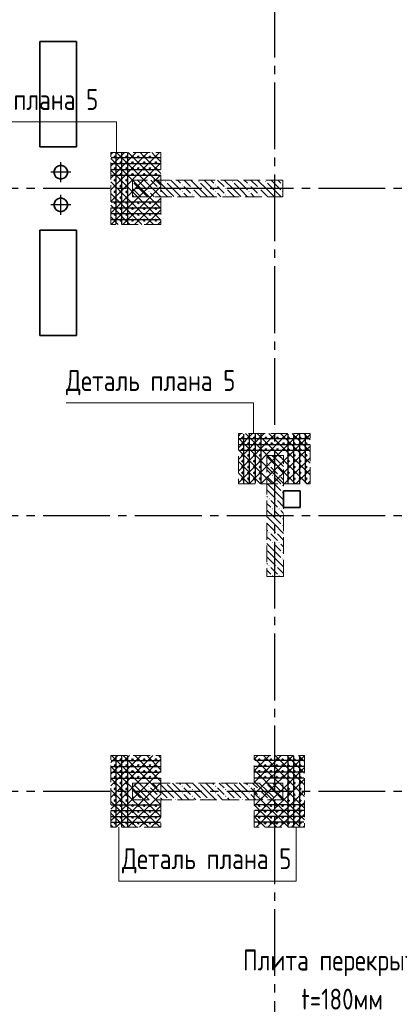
# Model space of a CAD drawing. Header units: millimetres. Extents: x 40580 to 1930067, y -240640 to 81020.
# Tile 210 of 256: x 683071 to 687621, y -203890 to -192098. Entities that reach past the tile are written whole.
import ezdxf

# ---------------------------------------------------------------- set-up
doc = ezdxf.new("R2010")
doc.units = ezdxf.units.MM
for name, pattern in [('______2', [270, 200, -70]), ('______5', [1100, 800, -100, 100, -100]), ('CENTER', [2, 1.25, -0.25, 0.25, -0.25])]:
    doc.linetypes.add(name, pattern=pattern)
for name, color, linetype, lineweight in [('Standard', 7, 'Continuous', 25), ('Вспомогательная арматура', 52, 'Continuous', 25), ('ЖБ Перекрытие верхний уровень', 7, 'Continuous', 35), ('ОСИ', 7, 'CENTER', 15), ('Примечания', 7, 'Continuous', 13)]:
    doc.layers.add(name, color=color, linetype=linetype, lineweight=lineweight)
doc.layers.add('ЖБ Пилон', color=7, linetype='______2', lineweight=13, true_color=0xa0a0a0)
doc.styles.add('GOST 2.304', font='isocpeur.ttf', dxfattribs={"width": 0.8})

msp = doc.modelspace()

# ---------------------------------------------------------------- hatches: boundary and pattern name
at = {"layer": 'ЖБ Пилон', "linetype": 'Continuous', "lineweight": -3, "transparency": 33554687}
for points in [[(684423.3, -194033.8), (684426.7, -194037.3), (684423.3, -194040.7)], [(684613.7, -194077.3), (684620.2, -194070.8), (684626.7, -194077.3), (684620.2, -194083.8)], [(684813.7, -194037.3), (684820.2, -194030.8), (684826.7, -194037.3), (684820.2, -194043.8)], [(685013.7, -194077.3), (685020.2, -194070.8), (685026.7, -194077.3), (685020.2, -194083.8)], [(685213.7, -194037.3), (685220.2, -194030.8), (685226.7, -194037.3), (685220.2, -194043.8)], [(685413.7, -194077.3), (685420.2, -194070.8), (685426.7, -194077.3), (685420.2, -194083.8)], [(685613.7, -194037.3), (685620.2, -194030.8), (685626.7, -194037.3), (685620.2, -194043.8)], [(685813.7, -194077.3), (685820.2, -194070.8), (685826.7, -194077.3), (685820.2, -194083.8)], [(686013.7, -194037.3), (686020.2, -194030.8), (686026.7, -194037.3), (686020.2, -194043.8)], [(686213.7, -194077.3), (686220.2, -194070.8), (686223.3, -194073.8), (686223.3, -194080.7), (686220.2, -194083.8)], [(684613.7, -194157.3), (684620.2, -194150.8), (684626.7, -194157.3), (684620.2, -194163.8)], [(684733.7, -194117.3), (684740.2, -194110.8), (684746.7, -194117.3), (684740.2, -194123.8)], [(684733.7, -194197.3), (684740.2, -194190.8), (684746.7, -194197.3), (684740.2, -194203.8)], [(685013.7, -194157.3), (685020.2, -194150.8), (685026.7, -194157.3), (685020.2, -194163.8)], [(685133.7, -194117.3), (685140.2, -194110.8), (685146.7, -194117.3), (685140.2, -194123.8)], [(685133.7, -194197.3), (685140.2, -194190.8), (685146.7, -194197.3), (685140.2, -194203.8)], [(685413.7, -194157.3), (685420.2, -194150.8), (685426.7, -194157.3), (685420.2, -194163.8)], [(685533.7, -194117.3), (685540.2, -194110.8), (685546.7, -194117.3), (685540.2, -194123.8)], [(685533.7, -194197.3), (685540.2, -194190.8), (685546.7, -194197.3), (685540.2, -194203.8)], [(685813.7, -194157.3), (685820.2, -194150.8), (685826.7, -194157.3), (685820.2, -194163.8)], [(685933.7, -194117.3), (685940.2, -194110.8), (685946.7, -194117.3), (685940.2, -194123.8)], [(685933.7, -194197.3), (685940.2, -194190.8), (685946.7, -194197.3), (685940.2, -194203.8)], [(686213.7, -194157.3), (686220.2, -194150.8), (686223.3, -194153.8), (686223.3, -194160.7), (686220.2, -194163.8)], [(686213.7, -197357.3), (686220.2, -197350.8), (686226.7, -197357.3), (686220.2, -197363.8)], [(686053.7, -197437.3), (686060.2, -197430.8), (686066.7, -197437.3), (686060.2, -197443.8)], [(686133.7, -197437.3), (686140.2, -197430.8), (686146.7, -197437.3), (686140.2, -197443.8)], [(686093.7, -197557.3), (686100.2, -197550.8), (686106.7, -197557.3), (686100.2, -197563.8)], [(686173.7, -197557.3), (686180.2, -197550.8), (686186.7, -197557.3), (686180.2, -197563.8)], [(686213.7, -197677.3), (686220.2, -197670.8), (686226.7, -197677.3), (686220.2, -197683.8)], [(686053.7, -197837.3), (686060.2, -197830.8), (686066.7, -197837.3), (686060.2, -197843.8)], [(686133.7, -197837.3), (686140.2, -197830.8), (686146.7, -197837.3), (686140.2, -197843.8)], [(686213.7, -197757.3), (686220.2, -197750.8), (686226.7, -197757.3), (686220.2, -197763.8)], [(686093.7, -197957.3), (686100.2, -197950.8), (686106.7, -197957.3), (686100.2, -197963.8)], [(686173.7, -197957.3), (686180.2, -197950.8), (686186.7, -197957.3), (686180.2, -197963.8)], [(686213.7, -198077.3), (686220.2, -198070.8), (686226.7, -198077.3), (686220.2, -198083.8)], [(686213.7, -198157.3), (686220.2, -198150.8), (686226.7, -198157.3), (686220.2, -198163.8)], [(686053.7, -198237.3), (686060.2, -198230.8), (686066.7, -198237.3), (686060.2, -198243.8)], [(686133.7, -198237.3), (686140.2, -198230.8), (686146.7, -198237.3), (686140.2, -198243.8)], [(686093.7, -198357.3), (686100.2, -198350.8), (686106.7, -198357.3), (686100.2, -198363.8)], [(686173.7, -198357.3), (686180.2, -198350.8), (686186.7, -198357.3), (686180.2, -198363.8)], [(686213.7, -198477.3), (686220.2, -198470.8), (686226.7, -198477.3), (686220.2, -198483.8)], [(686213.7, -198557.3), (686220.2, -198550.8), (686226.7, -198557.3), (686220.2, -198563.8)], [(686053.7, -198637.3), (686060.2, -198630.8), (686066.7, -198637.3), (686060.2, -198643.8)], [(686133.7, -198637.3), (686140.2, -198630.8), (686146.7, -198637.3), (686140.2, -198643.8)], [(686093.7, -198757.3), (686100.2, -198750.8), (686106.7, -198757.3), (686100.2, -198763.8)], [(686173.7, -198757.3), (686180.2, -198750.8), (686186.7, -198757.3), (686180.2, -198763.8)], [(684423.6, -201240.4), (684423.3, -201240.7), (684423.3, -201240.4)], [(684613.7, -201277.3), (684620.2, -201270.8), (684626.7, -201277.3), (684620.2, -201283.8)], [(684823.6, -201240.4), (684820.2, -201243.8), (684816.9, -201240.4)], [(685013.7, -201277.3), (685020.2, -201270.8), (685026.7, -201277.3), (685020.2, -201283.8)], [(685223.6, -201240.4), (685220.2, -201243.8), (685216.9, -201240.4)], [(685413.7, -201277.3), (685420.2, -201270.8), (685426.7, -201277.3), (685420.2, -201283.8)], [(685623.6, -201240.4), (685620.2, -201243.8), (685616.9, -201240.4)], [(685813.7, -201277.3), (685820.2, -201270.8), (685826.7, -201277.3), (685820.2, -201283.8)], [(686023.6, -201240.4), (686020.2, -201243.8), (686016.9, -201240.4)], [(686213.7, -201277.3), (686220.2, -201270.8), (686223.3, -201273.8), (686223.3, -201280.7), (686220.2, -201283.8)], [(684613.7, -201357.3), (684620.2, -201350.8), (684626.7, -201357.3), (684620.2, -201363.8)], [(684733.7, -201317.3), (684740.2, -201310.8), (684746.7, -201317.3), (684740.2, -201323.8)], [(684733.7, -201397.3), (684740.2, -201390.8), (684746.7, -201397.3), (684740.2, -201403.8)], [(685013.7, -201357.3), (685020.2, -201350.8), (685026.7, -201357.3), (685020.2, -201363.8)], [(685133.7, -201317.3), (685140.2, -201310.8), (685146.7, -201317.3), (685140.2, -201323.8)], [(685133.7, -201397.3), (685140.2, -201390.8), (685146.7, -201397.3), (685140.2, -201403.8)], [(685413.7, -201357.3), (685420.2, -201350.8), (685426.7, -201357.3), (685420.2, -201363.8)], [(685533.7, -201317.3), (685540.2, -201310.8), (685546.7, -201317.3), (685540.2, -201323.8)], [(685533.7, -201397.3), (685540.2, -201390.8), (685546.7, -201397.3), (685540.2, -201403.8)], [(685813.7, -201357.3), (685820.2, -201350.8), (685826.7, -201357.3), (685820.2, -201363.8)], [(685933.7, -201317.3), (685940.2, -201310.8), (685946.7, -201317.3), (685940.2, -201323.8)], [(685933.7, -201397.3), (685940.2, -201390.8), (685946.7, -201397.3), (685940.2, -201403.8)], [(686213.7, -201357.3), (686220.2, -201350.8), (686223.3, -201353.8), (686223.3, -201360.7), (686220.2, -201363.8)], [(684453.7, -201437.3), (684460.2, -201430.8), (684466.7, -201437.3), (684463.6, -201440.4), (684456.9, -201440.4)], [(684533.7, -201437.3), (684540.2, -201430.8), (684546.7, -201437.3), (684543.6, -201440.4), (684536.9, -201440.4)], [(684853.7, -201437.3), (684860.2, -201430.8), (684866.7, -201437.3), (684863.6, -201440.4), (684856.9, -201440.4)], [(684933.7, -201437.3), (684940.2, -201430.8), (684946.7, -201437.3), (684943.6, -201440.4), (684936.9, -201440.4)], [(685253.7, -201437.3), (685260.2, -201430.8), (685266.7, -201437.3), (685263.6, -201440.4), (685256.9, -201440.4)], [(685333.7, -201437.3), (685340.2, -201430.8), (685346.7, -201437.3), (685343.6, -201440.4), (685336.9, -201440.4)], [(685653.7, -201437.3), (685660.2, -201430.8), (685666.7, -201437.3), (685663.6, -201440.4), (685656.9, -201440.4)], [(685733.7, -201437.3), (685740.2, -201430.8), (685746.7, -201437.3), (685743.6, -201440.4), (685736.9, -201440.4)], [(686053.7, -201437.3), (686060.2, -201430.8), (686066.7, -201437.3), (686063.6, -201440.4), (686056.9, -201440.4)], [(686133.7, -201437.3), (686140.2, -201430.8), (686146.7, -201437.3), (686143.6, -201440.4), (686136.9, -201440.4)]]:
    msp.add_hatch(color=7, dxfattribs=at).paths.add_polyline_path(points, flags=16)

# ---------------------------------------------------------------- linework, layer by layer
at = {"color": 7, "linetype": 'Continuous', "lineweight": 50, "transparency": 33554687}
for centre in [(684213.3, -193740.4), (684283.3, -193740.4), (684353.3, -193740.4), (684423.3, -193740.4), (684493.3, -193740.4), (684563.3, -193740.4), (684633.3, -193740.4), (684703.3, -193740.4), (684213.3, -193810.4), (684283.3, -193810.4), (684353.3, -193810.4), (684423.3, -193810.4), (684493.3, -193810.4), (684563.3, -193810.4), (684633.3, -193810.4), (684703.3, -193810.4), (684213.3, -193880.4), (684213.3, -193950.4), (684283.3, -193880.4), (684283.3, -193950.4), (684353.3, -193880.4), (684353.3, -193950.4), (684423.3, -193880.4), (684423.3, -193950.4), (684493.3, -193880.4), (684493.3, -193950.4), (684563.3, -193880.4), (684563.3, -193950.4), (684633.3, -193880.4), (684633.3, -193950.4), (684703.3, -193880.4), (684703.3, -193950.4), (684213.3, -194020.4), (684213.3, -194090.4), (684283.3, -194020.4), (684283.3, -194090.4), (684353.3, -194020.4), (684353.3, -194090.4), (684213.3, -194160.4), (684283.3, -194160.4), (684353.3, -194160.4), (684213.3, -194230.4), (684213.3, -194290.4), (684283.3, -194230.4), (684283.3, -194290.4), (684353.3, -194230.4), (684353.3, -194290.4), (684423.3, -194290.4), (684493.3, -194290.4), (684563.3, -194290.4), (684633.3, -194290.4), (684703.3, -194290.4), (684213.3, -194360.4), (684213.3, -194430.4), (684283.3, -194360.4), (684283.3, -194430.4), (684353.3, -194360.4), (684353.3, -194430.4), (684423.3, -194360.4), (684423.3, -194430.4), (684493.3, -194360.4), (684493.3, -194430.4), (684563.3, -194360.4), (684563.3, -194430.4), (684633.3, -194360.4), (684633.3, -194430.4), (684703.3, -194360.4), (684703.3, -194430.4), (684213.3, -194500.4), (684283.3, -194500.4), (684353.3, -194500.4), (684423.3, -194500.4), (684493.3, -194500.4), (684563.3, -194500.4), (684633.3, -194500.4), (684703.3, -194500.4), (685743.3, -197105.4), (685813.3, -197105.4), (685883.3, -197105.4), (685953.3, -197105.4), (686023.3, -197105.4), (686093.3, -197105.4), (686163.3, -197105.4), (686233.3, -197105.4), (686293.3, -197105.4), (686363.3, -197105.4), (686433.3, -197105.4), (686503.3, -197105.4), (685743.3, -197175.4), (685743.3, -197245.4), (685813.3, -197175.4), (685813.3, -197245.4), (685883.3, -197175.4), (685883.3, -197245.4), (685953.3, -197175.4), (685953.3, -197245.4), (686023.3, -197175.4), (686023.3, -197245.4), (686093.3, -197175.4), (686093.3, -197245.4), (686163.3, -197175.4), (686163.3, -197245.4), (686233.3, -197175.4), (686233.3, -197245.4), (686293.3, -197175.4), (686293.3, -197245.4), (686363.3, -197175.4), (686363.3, -197245.4), (686433.3, -197175.4), (686433.3, -197245.4), (686503.3, -197175.4), (686503.3, -197245.4), (685743.3, -197315.4), (685743.3, -197385.4), (685813.3, -197315.4), (685813.3, -197385.4), (685883.3, -197315.4), (685883.3, -197385.4), (685953.3, -197315.4), (685953.3, -197385.4), (686293.3, -197315.4), (686293.3, -197385.4), (686363.3, -197315.4), (686363.3, -197385.4), (686433.3, -197315.4), (686433.3, -197385.4), (686503.3, -197315.4), (686503.3, -197385.4), (685743.3, -197455.4), (685813.3, -197455.4), (685883.3, -197455.4), (685953.3, -197455.4), (686293.3, -197455.4), (686363.3, -197455.4), (686433.3, -197455.4), (686503.3, -197455.4), (685743.3, -197525.4), (685743.3, -197595.4), (685813.3, -197525.4), (685813.3, -197595.4), (685883.3, -197525.4), (685883.3, -197595.4), (685953.3, -197525.4), (685953.3, -197595.4), (686293.3, -197525.4), (686293.3, -197595.4), (686363.3, -197525.4), (686363.3, -197595.4), (686433.3, -197525.4), (686433.3, -197595.4), (686503.3, -197525.4), (686503.3, -197595.4), (684213.3, -200960.4), (684213.3, -201030.4), (684283.3, -200960.4), (684283.3, -201030.4), (684353.3, -200960.4), (684353.3, -201030.4), (684423.3, -200960.4), (684423.3, -201030.4), (684493.3, -200960.4), (684493.3, -201030.4), (684563.3, -200960.4), (684563.3, -201030.4), (684633.3, -200960.4), (684633.3, -201030.4), (684703.3, -200960.4), (684703.3, -201030.4), (685943.3, -200960.4), (685943.3, -201030.4), (686013.3, -200960.4), (686013.3, -201030.4), (686083.3, -200960.4), (686083.3, -201030.4), (686153.3, -200960.4), (686153.3, -201030.4), (686223.3, -200960.4), (686223.3, -201030.4), (686293.3, -200960.4), (686293.3, -201030.4), (686363.3, -200960.4), (686363.3, -201030.4), (686433.3, -200960.4), (686433.3, -201030.4), (684213.3, -201100.4), (684213.3, -201170.4), (684283.3, -201100.4), (684283.3, -201170.4), (684353.3, -201100.4), (684353.3, -201170.4), (684423.3, -201100.4), (684423.3, -201170.4), (684493.3, -201100.4), (684493.3, -201170.4), (684563.3, -201100.4), (684563.3, -201170.4), (684633.3, -201100.4), (684633.3, -201170.4), (684703.3, -201100.4), (684703.3, -201170.4), (685943.3, -201100.4), (685943.3, -201170.4), (686013.3, -201100.4), (686013.3, -201170.4), (686083.3, -201100.4), (686083.3, -201170.4), (686153.3, -201100.4), (686153.3, -201170.4), (686223.3, -201100.4), (686223.3, -201170.4), (686293.3, -201100.4), (686293.3, -201170.4), (686363.3, -201100.4), (686363.3, -201170.4), (686433.3, -201100.4), (686433.3, -201170.4), (684213.3, -201240.4), (684283.3, -201240.4), (684353.3, -201240.4), (686293.3, -201240.4), (686363.3, -201240.4), (686433.3, -201240.4), (684213.3, -201310.4), (684213.3, -201380.4), (684283.3, -201310.4), (684283.3, -201380.4), (684353.3, -201310.4), (684353.3, -201380.4), (686293.3, -201310.4), (686293.3, -201380.4), (686363.3, -201310.4), (686363.3, -201380.4), (686433.3, -201310.4), (686433.3, -201380.4), (684213.3, -201450.4), (684213.3, -201510.4), (684283.3, -201450.4), (684283.3, -201510.4), (684353.3, -201450.4), (684353.3, -201510.4), (684423.3, -201510.4), (684493.3, -201510.4), (684563.3, -201510.4), (684633.3, -201510.4), (684703.3, -201510.4), (685943.3, -201510.4), (686013.3, -201510.4), (686083.3, -201510.4), (686153.3, -201510.4), (686223.3, -201510.4), (686293.3, -201450.4), (686293.3, -201510.4), (686363.3, -201450.4), (686363.3, -201510.4), (686433.3, -201450.4), (686433.3, -201510.4), (684213.3, -201580.4), (684283.3, -201580.4), (684353.3, -201580.4), (684423.3, -201580.4), (684493.3, -201580.4), (684563.3, -201580.4), (684633.3, -201580.4), (684703.3, -201580.4), (685943.3, -201580.4), (686013.3, -201580.4), (686083.3, -201580.4), (686153.3, -201580.4), (686223.3, -201580.4), (686293.3, -201580.4), (686363.3, -201580.4), (686433.3, -201580.4), (684213.3, -201650.4), (684213.3, -201720.4), (684283.3, -201650.4), (684283.3, -201720.4), (684353.3, -201650.4), (684353.3, -201720.4), (684423.3, -201650.4), (684423.3, -201720.4), (684493.3, -201650.4), (684493.3, -201720.4), (684563.3, -201650.4), (684563.3, -201720.4), (684633.3, -201650.4), (684633.3, -201720.4), (684703.3, -201650.4), (684703.3, -201720.4), (685943.3, -201650.4), (685943.3, -201720.4), (686013.3, -201650.4), (686013.3, -201720.4), (686083.3, -201650.4), (686083.3, -201720.4), (686153.3, -201650.4), (686153.3, -201720.4), (686223.3, -201650.4), (686223.3, -201720.4), (686293.3, -201650.4), (686293.3, -201720.4), (686363.3, -201650.4), (686363.3, -201720.4), (686433.3, -201650.4), (686433.3, -201720.4)]:
    msp.add_circle(centre, 5, dxfattribs=at)
at = {"layer": 'Standard', "color": 8, "linetype": '______5', "lineweight": -3, "transparency": 33554687}
for p, q in [((683563.3, -194044.9), (683563.3, -193805.9)), ((683682.8, -193925.4), (683443.8, -193925.4)), ((683563.3, -194434.9), (683563.3, -194195.9)), ((683682.8, -194315.4), (683443.8, -194315.4))]:
    msp.add_line(p, q, dxfattribs=at)
at = {"layer": 'Вспомогательная арматура', "color": 7, "linetype": 'Continuous', "lineweight": 25, "transparency": 33554687}
for p, q in [((684223.3, -193695.4), (684223.3, -194545.4)), ((684293.3, -193695.4), (684293.3, -194545.4)), ((684363.3, -193695.4), (684363.3, -194545.4)), ((684168.3, -193750.4), (684758.3, -193750.4)), ((684168.3, -193820.4), (684758.3, -193820.4)), ((684168.3, -193890.4), (684758.3, -193890.4)), ((684168.3, -193960.4), (684758.3, -193960.4)), ((684168.3, -194280.4), (684758.3, -194280.4)), ((684168.3, -194350.4), (684758.3, -194350.4)), ((684168.3, -194420.4), (684758.3, -194420.4)), ((684168.3, -194490.4), (684758.3, -194490.4)), ((685698.3, -197115.4), (686548.3, -197115.4)), ((685753.3, -197060.4), (685753.3, -197650.4)), ((685823.3, -197060.4), (685823.3, -197650.4)), ((685893.3, -197060.4), (685893.3, -197650.4)), ((685963.3, -197060.4), (685963.3, -197650.4)), ((686283.3, -197060.4), (686283.3, -197650.4)), ((686353.3, -197060.4), (686353.3, -197650.4)), ((686423.3, -197060.4), (686423.3, -197650.4)), ((686493.3, -197060.4), (686493.3, -197650.4)), ((685698.3, -197185.4), (686548.3, -197185.4)), ((685698.3, -197255.4), (686548.3, -197255.4)), ((684223.3, -200915.4), (684223.3, -201765.4)), ((684293.3, -200915.4), (684293.3, -201765.4)), ((684363.3, -200915.4), (684363.3, -201765.4)), ((686283.3, -200915.4), (686283.3, -201765.4)), ((686353.3, -200915.4), (686353.3, -201765.4)), ((686423.3, -200915.4), (686423.3, -201765.4)), ((684168.3, -200970.4), (684758.3, -200970.4)), ((684168.3, -201040.4), (684758.3, -201040.4)), ((686478.3, -200970.4), (685888.3, -200970.4)), ((686478.3, -201040.4), (685888.3, -201040.4)), ((684168.3, -201110.4), (684758.3, -201110.4)), ((686478.3, -201110.4), (685888.3, -201110.4)), ((684168.3, -201180.4), (684758.3, -201180.4)), ((686478.3, -201180.4), (685888.3, -201180.4)), ((684168.3, -201500.4), (684758.3, -201500.4)), ((686478.3, -201500.4), (685888.3, -201500.4)), ((684168.3, -201570.4), (684758.3, -201570.4)), ((686478.3, -201570.4), (685888.3, -201570.4)), ((684168.3, -201640.4), (684758.3, -201640.4)), ((684168.3, -201710.4), (684758.3, -201710.4)), ((686478.3, -201640.4), (685888.3, -201640.4)), ((686478.3, -201710.4), (685888.3, -201710.4))]:
    msp.add_line(p, q, dxfattribs=at)
at = {"layer": 'ЖБ Перекрытие верхний уровень', "transparency": 33554687}
for p, q in [((683753.3, -192360.5), (683313.3, -192360.5)), ((683313.3, -192360.5), (683313.3, -193620.5)), ((683753.3, -193620.5), (683753.3, -192360.5)), ((683313.3, -193620.5), (683413.4, -193620.5)), ((683413.4, -193620.5), (683753.3, -193620.5)), ((683526.7, -193853.6), (683506.2, -193868.4)), ((683550.7, -193845.8), (683526.7, -193853.6)), ((683575.9, -193845.8), (683550.7, -193845.8)), ((683599.9, -193853.6), (683575.9, -193845.8)), ((683620.3, -193868.4), (683599.9, -193853.6)), ((683491.4, -193888.8), (683483.6, -193912.8)), ((683483.6, -193912.8), (683483.6, -193938)), ((683483.6, -193938), (683491.4, -193962)), ((683506.2, -193868.4), (683491.4, -193888.8)), ((683491.4, -193962), (683506.2, -193982.5)), ((683635.1, -193888.8), (683620.3, -193868.4)), ((683620.3, -193982.5), (683635.1, -193962)), ((683642.9, -193912.8), (683635.1, -193888.8)), ((683635.1, -193962), (683642.9, -193938)), ((683642.9, -193938), (683642.9, -193912.8)), ((683506.2, -193982.5), (683526.7, -193997.3)), ((683526.7, -193997.3), (683550.7, -194005.1)), ((683550.7, -194005.1), (683575.9, -194005.1)), ((683575.9, -194005.1), (683599.9, -193997.3)), ((683599.9, -193997.3), (683620.3, -193982.5)), ((683491.4, -194278.7), (683483.6, -194302.7)), ((683483.6, -194302.7), (683483.6, -194328)), ((683506.2, -194258.3), (683491.4, -194278.7)), ((683526.7, -194243.5), (683506.2, -194258.3)), ((683550.7, -194235.7), (683526.7, -194243.5)), ((683575.9, -194235.7), (683550.7, -194235.7)), ((683599.9, -194243.5), (683575.9, -194235.7)), ((683620.3, -194258.3), (683599.9, -194243.5)), ((683635.1, -194278.7), (683620.3, -194258.3)), ((683642.9, -194302.7), (683635.1, -194278.7)), ((683642.9, -194328), (683642.9, -194302.7)), ((683483.6, -194328), (683491.4, -194352)), ((683491.4, -194352), (683506.2, -194372.4)), ((683506.2, -194372.4), (683526.7, -194387.2)), ((683526.7, -194387.2), (683550.7, -194395)), ((683550.7, -194395), (683575.9, -194395)), ((683575.9, -194395), (683599.9, -194387.2)), ((683599.9, -194387.2), (683620.3, -194372.4)), ((683620.3, -194372.4), (683635.1, -194352)), ((683635.1, -194352), (683642.9, -194328)), ((683753.3, -194620.4), (683313.3, -194620.4)), ((683313.3, -194620.4), (683313.3, -195880.4)), ((683753.3, -195880.4), (683753.3, -194620.4)), ((683313.3, -195880.4), (683753.3, -195880.4)), ((686433.3, -197740.4), (686233.3, -197740.4)), ((686233.3, -197740.4), (686233.3, -197940.4)), ((686433.3, -197940.4), (686433.3, -197740.4)), ((686233.3, -197940.4), (686433.3, -197940.4))]:
    msp.add_line(p, q, dxfattribs=at)
at = {"layer": 'ЖБ Пилон', "color": 253, "linetype": '______2', "lineweight": 13, "true_color": 0xa0a0a0, "transparency": 33554687}
for p, q in [((686223.3, -194020.4), (684423.3, -194020.4)), ((684423.3, -194020.4), (684423.3, -194220.4)), ((686223.3, -194220.4), (686223.3, -194020.4)), ((684423.3, -194220.4), (686223.3, -194220.4)), ((686033.3, -197315.4), (686033.3, -198765.4)), ((686233.3, -197315.4), (686033.3, -197315.4)), ((686233.3, -198765.4), (686233.3, -197315.4)), ((686033.3, -198765.4), (686233.3, -198765.4)), ((686223.3, -201240.4), (684423.3, -201240.4)), ((684423.3, -201240.4), (684423.3, -201440.4)), ((686223.3, -201440.4), (686223.3, -201240.4)), ((684423.3, -201440.4), (686223.3, -201440.4))]:
    msp.add_line(p, q, dxfattribs=at)
at = {"layer": 'ЖБ Пилон', "color": 9, "linetype": 'Continuous', "lineweight": -3, "true_color": 0xc7c7c7, "transparency": 33554687}
for p, q in [((684440.2, -194057.3), (684520.2, -194137.3)), ((684520.2, -194057.3), (684483.4, -194020.4)), ((684520.2, -194057.3), (684600.2, -194137.3)), ((684563.4, -194020.4), (684600.2, -194057.3)), ((684643.4, -194020.4), (684720.2, -194097.3)), ((684840.2, -194137.3), (684723.4, -194020.4)), ((684840.2, -194057.3), (684920.2, -194137.3)), ((684920.2, -194057.3), (684883.4, -194020.4)), ((684920.2, -194057.3), (685000.2, -194137.3)), ((684963.4, -194020.4), (685000.2, -194057.3)), ((685043.4, -194020.4), (685120.2, -194097.3)), ((685240.2, -194137.3), (685123.4, -194020.4)), ((685240.2, -194057.3), (685320.2, -194137.3)), ((685320.2, -194057.3), (685283.4, -194020.4)), ((685320.2, -194057.3), (685400.2, -194137.3)), ((685363.4, -194020.4), (685400.2, -194057.3)), ((685443.4, -194020.4), (685520.2, -194097.3)), ((685640.2, -194137.3), (685523.4, -194020.4)), ((685640.2, -194057.3), (685720.2, -194137.3)), ((685720.2, -194057.3), (685683.4, -194020.4)), ((685720.2, -194057.3), (685800.2, -194137.3)), ((685763.4, -194020.4), (685800.2, -194057.3)), ((685843.4, -194020.4), (685920.2, -194097.3)), ((686040.2, -194137.3), (685923.4, -194020.4)), ((686040.2, -194057.3), (686120.2, -194137.3)), ((686120.2, -194057.3), (686083.4, -194020.4)), ((686120.2, -194057.3), (686200.2, -194137.3)), ((686163.4, -194020.4), (686200.2, -194057.3)), ((684440.2, -194137.3), (684423.3, -194120.3)), ((684423.3, -194200.3), (684440.2, -194217.3)), ((684440.2, -194137.3), (684520.2, -194217.3)), ((684520.2, -194137.3), (684603.4, -194220.4)), ((684680.2, -194137.3), (684640.2, -194097.3)), ((684640.2, -194177.3), (684683.4, -194220.4)), ((684720.2, -194177.3), (684680.2, -194137.3)), ((684760.2, -194137.3), (684840.2, -194217.3)), ((684840.2, -194137.3), (684920.2, -194217.3)), ((684920.2, -194137.3), (685003.4, -194220.4)), ((685080.2, -194137.3), (685040.2, -194097.3)), ((685040.2, -194177.3), (685083.4, -194220.4)), ((685120.2, -194177.3), (685080.2, -194137.3)), ((685160.2, -194137.3), (685240.2, -194217.3)), ((685240.2, -194137.3), (685320.2, -194217.3)), ((685320.2, -194137.3), (685403.4, -194220.4)), ((685480.2, -194137.3), (685440.2, -194097.3)), ((685440.2, -194177.3), (685483.4, -194220.4)), ((685520.2, -194177.3), (685480.2, -194137.3)), ((685560.2, -194137.3), (685640.2, -194217.3)), ((685640.2, -194137.3), (685720.2, -194217.3)), ((685720.2, -194137.3), (685803.4, -194220.4)), ((685880.2, -194137.3), (685840.2, -194097.3)), ((685840.2, -194177.3), (685883.4, -194220.4)), ((685920.2, -194177.3), (685880.2, -194137.3)), ((685960.2, -194137.3), (686040.2, -194217.3)), ((686040.2, -194137.3), (686120.2, -194217.3)), ((686120.2, -194137.3), (686203.4, -194220.4)), ((684760.2, -194217.3), (684763.4, -194220.4)), ((685160.2, -194217.3), (685163.4, -194220.4)), ((685560.2, -194217.3), (685563.4, -194220.4)), ((685960.2, -194217.3), (685963.4, -194220.4)), ((686040.2, -197337.3), (686033.3, -197330.3)), ((686040.2, -197337.3), (686120.2, -197417.3)), ((686098.4, -197315.4), (686120.2, -197337.3)), ((686120.2, -197337.3), (686233.3, -197450.3)), ((686178.4, -197315.4), (686200.2, -197337.3)), ((686033.3, -197410.3), (686040.2, -197417.3)), ((686033.3, -197490.3), (686080.2, -197537.3)), ((686120.2, -197497.3), (686080.2, -197457.3)), ((686160.2, -197537.3), (686120.2, -197497.3)), ((686160.2, -197457.3), (686233.3, -197530.3)), ((686120.2, -197657.3), (686033.3, -197570.3)), ((686120.2, -197577.3), (686200.2, -197657.3)), ((686200.2, -197577.3), (686233.3, -197610.3)), ((686040.2, -197737.3), (686033.3, -197730.3)), ((686040.2, -197657.3), (686120.2, -197737.3)), ((686040.2, -197737.3), (686120.2, -197817.3)), ((686120.2, -197657.3), (686200.2, -197737.3)), ((686120.2, -197737.3), (686233.3, -197850.3)), ((686033.3, -197810.3), (686040.2, -197817.3)), ((686120.2, -197897.3), (686080.2, -197857.3)), ((686160.2, -197857.3), (686233.3, -197930.3)), ((686033.3, -197890.3), (686080.2, -197937.3)), ((686120.2, -198057.3), (686033.3, -197970.3)), ((686160.2, -197937.3), (686120.2, -197897.3)), ((686120.2, -197977.3), (686200.2, -198057.3)), ((686200.2, -197977.3), (686233.3, -198010.3)), ((686040.2, -198057.3), (686120.2, -198137.3)), ((686120.2, -198057.3), (686200.2, -198137.3)), ((686040.2, -198137.3), (686033.3, -198130.3)), ((686033.3, -198210.3), (686040.2, -198217.3)), ((686040.2, -198137.3), (686120.2, -198217.3)), ((686120.2, -198137.3), (686233.3, -198250.3)), ((686033.3, -198290.3), (686080.2, -198337.3)), ((686120.2, -198297.3), (686080.2, -198257.3)), ((686160.2, -198337.3), (686120.2, -198297.3)), ((686160.2, -198257.3), (686233.3, -198330.3)), ((686120.2, -198457.3), (686033.3, -198370.3)), ((686120.2, -198377.3), (686200.2, -198457.3)), ((686200.2, -198377.3), (686233.3, -198410.3)), ((686040.2, -198537.3), (686033.3, -198530.3)), ((686040.2, -198457.3), (686120.2, -198537.3)), ((686040.2, -198537.3), (686120.2, -198617.3)), ((686120.2, -198457.3), (686200.2, -198537.3)), ((686120.2, -198537.3), (686233.3, -198650.3)), ((686033.3, -198610.3), (686040.2, -198617.3)), ((686120.2, -198697.3), (686080.2, -198657.3)), ((686160.2, -198657.3), (686233.3, -198730.3)), ((686033.3, -198690.3), (686080.2, -198737.3)), ((686160.2, -198737.3), (686120.2, -198697.3)), ((684440.2, -201257.3), (684520.2, -201337.3)), ((684520.2, -201257.3), (684503.4, -201240.4)), ((684520.2, -201257.3), (684600.2, -201337.3)), ((684583.4, -201240.4), (684600.2, -201257.3)), ((684663.4, -201240.4), (684720.2, -201297.3)), ((684840.2, -201337.3), (684743.4, -201240.4)), ((684840.2, -201257.3), (684920.2, -201337.3)), ((684920.2, -201257.3), (684903.4, -201240.4)), ((684920.2, -201257.3), (685000.2, -201337.3)), ((684983.4, -201240.4), (685000.2, -201257.3)), ((685063.4, -201240.4), (685120.2, -201297.3)), ((685240.2, -201337.3), (685143.4, -201240.4)), ((685240.2, -201257.3), (685320.2, -201337.3)), ((685320.2, -201257.3), (685303.4, -201240.4)), ((685320.2, -201257.3), (685400.2, -201337.3)), ((685383.4, -201240.4), (685400.2, -201257.3)), ((685463.4, -201240.4), (685520.2, -201297.3)), ((685640.2, -201337.3), (685543.4, -201240.4)), ((685640.2, -201257.3), (685720.2, -201337.3)), ((685720.2, -201257.3), (685703.4, -201240.4)), ((685720.2, -201257.3), (685800.2, -201337.3)), ((685783.4, -201240.4), (685800.2, -201257.3)), ((685863.4, -201240.4), (685920.2, -201297.3)), ((686040.2, -201337.3), (685943.4, -201240.4)), ((686040.2, -201257.3), (686120.2, -201337.3)), ((686120.2, -201257.3), (686103.4, -201240.4)), ((686120.2, -201257.3), (686200.2, -201337.3)), ((686183.4, -201240.4), (686200.2, -201257.3)), ((684440.2, -201337.3), (684423.3, -201320.3)), ((684423.3, -201400.3), (684440.2, -201417.3)), ((684440.2, -201337.3), (684520.2, -201417.3)), ((684520.2, -201337.3), (684623.4, -201440.4)), ((684680.2, -201337.3), (684640.2, -201297.3)), ((684640.2, -201377.3), (684703.4, -201440.4)), ((684720.2, -201377.3), (684680.2, -201337.3)), ((684760.2, -201337.3), (684840.2, -201417.3)), ((684840.2, -201337.3), (684920.2, -201417.3)), ((684920.2, -201337.3), (685023.4, -201440.4)), ((685080.2, -201337.3), (685040.2, -201297.3)), ((685040.2, -201377.3), (685103.4, -201440.4)), ((685120.2, -201377.3), (685080.2, -201337.3)), ((685160.2, -201337.3), (685240.2, -201417.3)), ((685240.2, -201337.3), (685320.2, -201417.3)), ((685320.2, -201337.3), (685423.4, -201440.4)), ((685480.2, -201337.3), (685440.2, -201297.3)), ((685440.2, -201377.3), (685503.4, -201440.4)), ((685520.2, -201377.3), (685480.2, -201337.3)), ((685560.2, -201337.3), (685640.2, -201417.3)), ((685640.2, -201337.3), (685720.2, -201417.3)), ((685720.2, -201337.3), (685823.4, -201440.4)), ((685880.2, -201337.3), (685840.2, -201297.3)), ((685840.2, -201377.3), (685903.4, -201440.4)), ((685920.2, -201377.3), (685880.2, -201337.3)), ((685960.2, -201337.3), (686040.2, -201417.3)), ((686040.2, -201337.3), (686120.2, -201417.3)), ((686120.2, -201337.3), (686223.3, -201440.3)), ((684760.2, -201417.3), (684783.4, -201440.4)), ((685160.2, -201417.3), (685183.4, -201440.4)), ((685560.2, -201417.3), (685583.4, -201440.4)), ((685960.2, -201417.3), (685983.4, -201440.4))]:
    msp.add_line(p, q, dxfattribs=at)
at = {"layer": 'ОСИ', "color": 8, "linetype": '______5', "lineweight": -3, "transparency": 33554687}
for p, q in [((686123.3, -182950.4), (686123.3, -233270.4)), ((694053.3, -194120.4), (676099.3, -194120.4)), ((694053.3, -198040.4), (676099.3, -198040.4)), ((694053.3, -201340.4), (676099.3, -201340.4))]:
    msp.add_line(p, q, dxfattribs=at)
at = {"layer": 'Примечания', "color": 252, "linetype": 'Continuous', "lineweight": 13, "true_color": 0x8f8f8f, "transparency": 33554687}
for p, q in [((684163.3, -193714.2), (684187.1, -193690.4)), ((684233.4, -193690.4), (684280.2, -193737.3)), ((684280.2, -193737.3), (684327.1, -193690.4)), ((684373.4, -193690.4), (684420.2, -193737.3)), ((684420.2, -193737.3), (684467.1, -193690.4)), ((684513.4, -193690.4), (684560.2, -193737.3)), ((684560.2, -193737.3), (684607.1, -193690.4)), ((684653.4, -193690.4), (684700.2, -193737.3)), ((684700.2, -193737.3), (684747.1, -193690.4)), ((684163.3, -193854.2), (684280.2, -193737.3)), ((684163.3, -193994.2), (684420.2, -193737.3)), ((684163.3, -194134.2), (684560.2, -193737.3)), ((684163.3, -194274.2), (684700.2, -193737.3)), ((684163.3, -193760.3), (684763.3, -194360.3)), ((684163.3, -194414.2), (684763.3, -193814.2)), ((684280.2, -193737.3), (684763.3, -194220.3)), ((684420.2, -193737.3), (684763.3, -194080.3)), ((684560.2, -193737.3), (684763.3, -193940.3)), ((684700.2, -193737.3), (684763.3, -193800.3)), ((684163.3, -193900.3), (684763.3, -194500.3)), ((684167.1, -194550.4), (684763.3, -193954.2)), ((684163.3, -194040.3), (684673.4, -194550.4)), ((684163.3, -194180.3), (684533.4, -194550.4)), ((684307.1, -194550.4), (684763.3, -194094.2)), ((684163.3, -194320.3), (684393.4, -194550.4)), ((684447.1, -194550.4), (684763.3, -194234.2)), ((684587.1, -194550.4), (684763.3, -194374.2)), ((684163.3, -194460.3), (684253.4, -194550.4)), ((684727.1, -194550.4), (684763.3, -194514.2)), ((685693.3, -197084.2), (685722.1, -197055.4)), ((685693.3, -197224.2), (685862.1, -197055.4)), ((685693.3, -197364.2), (686002.1, -197055.4)), ((685693.3, -197504.2), (686142.1, -197055.4)), ((685693.3, -197644.2), (686282.1, -197055.4)), ((685693.3, -197110.3), (686238.4, -197655.4)), ((685778.4, -197055.4), (686378.4, -197655.4)), ((685822.1, -197655.4), (686422.1, -197055.4)), ((685918.4, -197055.4), (686518.4, -197655.4)), ((685962.1, -197655.4), (686520.2, -197097.3)), ((686058.4, -197055.4), (686520.2, -197517.3)), ((686198.4, -197055.4), (686520.2, -197377.3)), ((686338.4, -197055.4), (686520.2, -197237.3)), ((686478.4, -197055.4), (686520.2, -197097.3)), ((686520.2, -197097.3), (686553.3, -197064.2)), ((686520.2, -197097.3), (686553.3, -197130.3)), ((685693.3, -197250.3), (686098.4, -197655.4)), ((686102.1, -197655.4), (686520.2, -197237.3)), ((686520.2, -197237.3), (686553.3, -197204.2)), ((686520.2, -197237.3), (686553.3, -197270.3)), ((685693.3, -197390.3), (685958.4, -197655.4)), ((686242.1, -197655.4), (686520.2, -197377.3)), ((686520.2, -197377.3), (686553.3, -197344.2)), ((686520.2, -197377.3), (686553.3, -197410.3)), ((686520.2, -197517.3), (686553.3, -197484.2)), ((685693.3, -197530.3), (685818.4, -197655.4)), ((686382.1, -197655.4), (686520.2, -197517.3)), ((686520.2, -197517.3), (686553.3, -197550.3)), ((686522.1, -197655.4), (686553.3, -197624.2)), ((684163.3, -200994.2), (684247.1, -200910.4)), ((684163.3, -201134.2), (684387.1, -200910.4)), ((684163.3, -201274.2), (684527.1, -200910.4)), ((684163.3, -201414.2), (684667.1, -200910.4)), ((684173.4, -200910.4), (684763.3, -201500.3)), ((684313.4, -200910.4), (684763.3, -201360.3)), ((684453.4, -200910.4), (684763.3, -201220.3)), ((684593.4, -200910.4), (684763.3, -201080.3)), ((684733.4, -200910.4), (684763.3, -200940.3)), ((685883.3, -200954.2), (685927.1, -200910.4)), ((685883.3, -201094.2), (686067.1, -200910.4)), ((685883.3, -201234.2), (686207.1, -200910.4)), ((685883.3, -201374.2), (686347.1, -200910.4)), ((685883.3, -201514.2), (686483.3, -200914.2)), ((685993.4, -200910.4), (686483.3, -201400.3)), ((686133.4, -200910.4), (686483.3, -201260.3)), ((686273.4, -200910.4), (686483.3, -201120.3)), ((686413.4, -200910.4), (686483.3, -200980.3)), ((684163.3, -201554.2), (684763.3, -200954.2)), ((684163.3, -201040.3), (684763.3, -201640.3)), ((685883.3, -200940.3), (686483.3, -201540.3)), ((684163.3, -201694.2), (684763.3, -201094.2)), ((685883.3, -201654.2), (686483.3, -201054.2)), ((685883.3, -201080.3), (686483.3, -201680.3)), ((684163.3, -201180.3), (684753.4, -201770.4)), ((684227.1, -201770.4), (684763.3, -201234.2)), ((685883.3, -201220.3), (686433.4, -201770.4)), ((685907.1, -201770.4), (686483.3, -201194.2)), ((684163.3, -201320.3), (684613.4, -201770.4)), ((684367.1, -201770.4), (684763.3, -201374.2)), ((685883.3, -201360.3), (686293.4, -201770.4)), ((686047.1, -201770.4), (686483.3, -201334.2)), ((684163.3, -201460.3), (684473.4, -201770.4)), ((684507.1, -201770.4), (684763.3, -201514.2)), ((685883.3, -201500.3), (686153.4, -201770.4)), ((686187.1, -201770.4), (686483.3, -201474.2)), ((684163.3, -201600.3), (684333.4, -201770.4)), ((686327.1, -201770.4), (686483.3, -201614.2)), ((684163.3, -201740.3), (684193.4, -201770.4)), ((684647.1, -201770.4), (684763.3, -201654.2)), ((685883.3, -201640.3), (686013.4, -201770.4)), ((686467.1, -201770.4), (686483.3, -201754.2))]:
    msp.add_line(p, q, dxfattribs=at)
at = {"layer": 'Примечания', "color": 7, "linetype": '______2', "lineweight": 13, "transparency": 33554687}
for p, q in [((684163.3, -194550.4), (684163.3, -193690.4)), ((684163.3, -193690.4), (684763.3, -193690.4)), ((684763.3, -193690.4), (684763.3, -194550.4)), ((684763.3, -194550.4), (684163.3, -194550.4)), ((686553.3, -197055.4), (685693.3, -197055.4)), ((685693.3, -197055.4), (685693.3, -197655.4)), ((686553.3, -197655.4), (686553.3, -197055.4)), ((685693.3, -197655.4), (686553.3, -197655.4)), ((684163.3, -201770.4), (684163.3, -200910.4)), ((684163.3, -200910.4), (684763.3, -200910.4)), ((684763.3, -200910.4), (684763.3, -201770.4)), ((685883.3, -201770.4), (685883.3, -200910.4)), ((685883.3, -200910.4), (686483.3, -200910.4)), ((686483.3, -200910.4), (686483.3, -201770.4)), ((684763.3, -201770.4), (684163.3, -201770.4)), ((686483.3, -201770.4), (685883.3, -201770.4))]:
    msp.add_line(p, q, dxfattribs=at)
at = {"layer": 'Примечания', "color": 7, "linetype": 'Continuous', "lineweight": 13, "transparency": 33554687}
for points in [[(684231, -193322.6), (681801, -193322.6), (681801, -193690.4)], [(681983.8, -193322.6), (684231, -193322.6), (684231, -193690)], [(683626.8, -196688), (685874, -196688), (685874, -197055.4)], [(684261.2, -202414.5), (686385.3, -202414.5), (686385.3, -201770.4)], [(686385.3, -202414.5), (684261.2, -202414.5), (684261.2, -201770.4)]]:
    msp.add_lwpolyline(points, dxfattribs=at)

# ---------------------------------------------------------------- texts
at = {"layer": 'Примечания', "color": 7, "linetype": 'Continuous', "lineweight": 25, "transparency": 33554687, "char_height": 250, "width": 2132.452, "attachment_point": 7, "style": 'GOST 2.304'}
for insert in [(681983.8, -193231), (683626.8, -196596.4), (684298.1, -202322.8)]:
    msp.add_mtext('Деталь\\~плана\\~5', dxfattribs=dict(at, insert=insert))
at = {"layer": 'Примечания', "color": 251, "linetype": 'Continuous', "lineweight": 25, "true_color": 0x656565, "transparency": 33554687, "char_height": 250, "attachment_point": 7, "style": 'GOST 2.304'}
for s, insert, width in [('Плита\\~перекрытия', (685746.8, -203552.9), 2505.591), ('t=180мм', (686446.8, -203952.9), 1101.709)]:
    msp.add_mtext(s, dxfattribs=dict(at, insert=insert, width=width))

doc.saveas('drawing.dxf')
